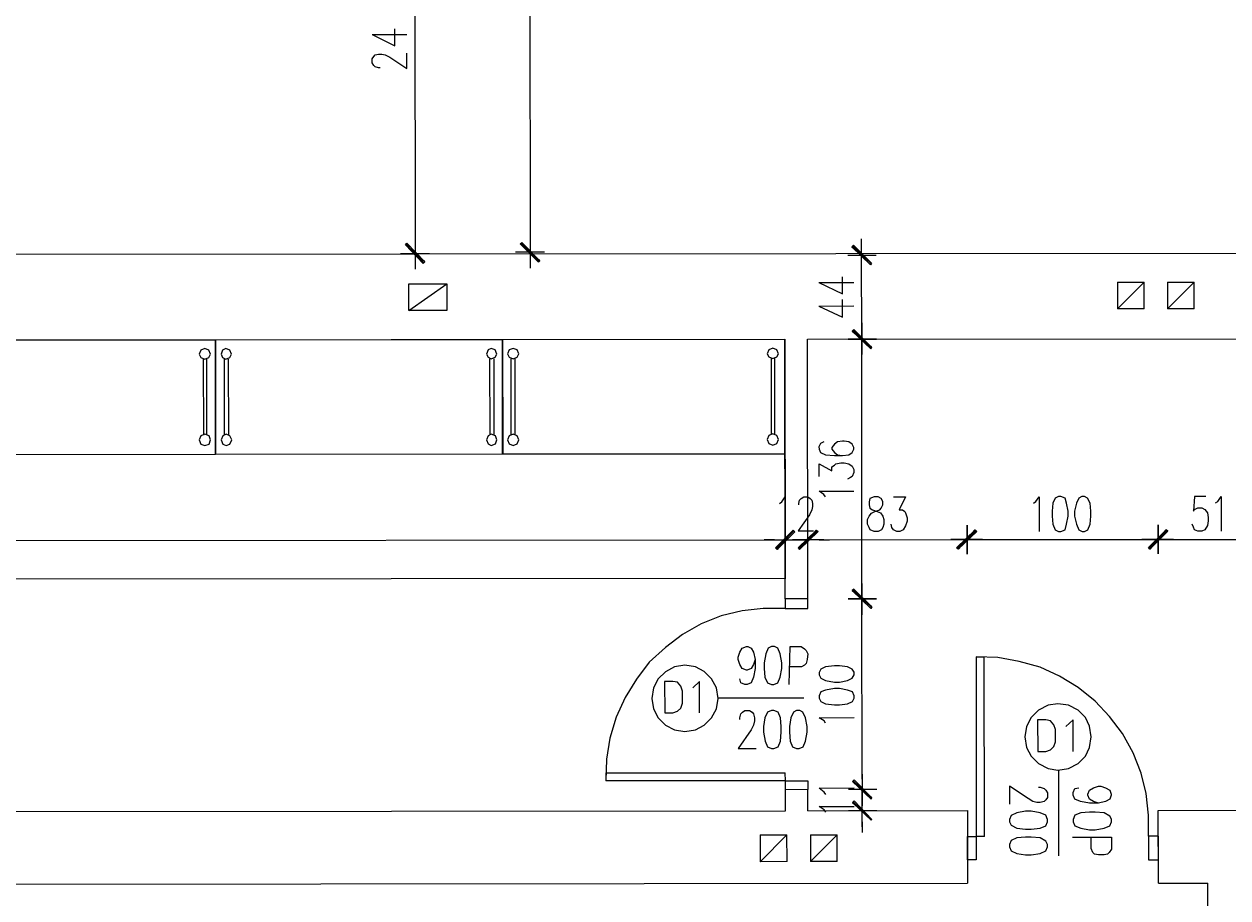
# Model space of a CAD drawing. Header units: inches. Extents: x -5850 to 5646, y 8947 to 13007.
# Tile 22 of 256: x -4357 to -3729, y 9863 to 10320. Entities that reach past the tile are written whole.
import ezdxf

# ---------------------------------------------------------------- set-up
doc = ezdxf.new("R2010")
doc.units = ezdxf.units.IN
doc.header["$MEASUREMENT"] = 0
for name, color, linetype in [('at_Entity', 7, 'Continuous'), ('at_Rect', 7, 'Continuous'), ('at_Solid', 7, 'Continuous')]:
    doc.layers.add(name, color=color, linetype=linetype)
doc.dimstyles.get("Standard").update_dxf_attribs({"dimtxt": 4, "dimasz": 0.18, "dimexe": 0.18, "dimexo": 0.0625, "dimgap": 0.09, "dimtad": 0, "dimtih": 1, "dimtoh": 1, "dimdec": 0, "dimzin": 0, "dimdsep": 46, "dimtxsty": 'Standard', "dimcen": 0.09, "dimadec": 0, "dimazin": 0, "dimtfac": 1, "dimtdec": 0, "dimtofl": 0, "dimtmove": 0, "dimatfit": 3, "dimfxl": 1, "dimtolj": 1, "dimtzin": 0, "dimarcsym": 0})

# ---------------------------------------------------------------- blocks, each defined once
blk = doc.blocks.new('*D4')
at = {"color": 0, "lineweight": -2, "transparency": 16777216}
for p, q in [((-5304.95, 10154.02), (-5304.84, 10028.91)), ((-3960.03, 10155.22), (-3959.92, 10030.11)), ((-5304.66, 10029.09), (-4639.13, 10029.68)), ((-3960.1, 10030.29), (-4625.62, 10029.7))]:
    blk.add_line(p, q, dxfattribs=at)
at = {"color": 0, "transparency": 16777216}
for points in [[(-5304.66, 10029.12), (-5304.66, 10029.06), (-5304.84, 10029.09)], [(-3960.1, 10030.26), (-3960.1, 10030.32), (-3959.92, 10030.29)]]:
    blk.add_solid(points, dxfattribs=at)
at = {"layer": 'Defpoints', "color": 0, "transparency": 16777216}
for p in [(-5304.95, 10154.08), (-3960.03, 10155.28), (-3959.92, 10030.29)]:
    blk.add_point(p, dxfattribs=at)
at = {"color": 0, "lineweight": 20, "transparency": 16777216, "insert": (-4632.38, 10029.69), "char_height": 4, "attachment_point": 5}
blk.add_mtext('\\A1;1345', dxfattribs=at)

msp = doc.modelspace()

# ---------------------------------------------------------------- hatches: boundary and pattern name
at = {"layer": 'at_Solid', "lineweight": 20}
for points in [[(-4148.05, 10195.66), (-4158.2, 10204.52), (-4157.37, 10205.37)], [(-4148.88, 10194.82), (-4148.05, 10195.66), (-4158.2, 10204.52)], [(-4088.04, 10196.14), (-4098.2, 10205), (-4097.37, 10205.84)], [(-4088.94, 10195.71), (-4088.04, 10196.14), (-4098.2, 10205)], [(-3924.16, 10204.31), (-3925.05, 10203.47), (-3914.9, 10195.03)], [(-3925.05, 10203.47), (-3914.9, 10195.03), (-3915.29, 10194.18)], [(-3924.12, 10160.38), (-3925.01, 10159.53), (-3914.86, 10151.1)], [(-3914.86, 10151.1), (-3925.01, 10159.53), (-3924.12, 10160.38)], [(-3925.01, 10159.53), (-3914.86, 10151.1), (-3915.25, 10150.25)], [(-3915.25, 10150.25), (-3914.86, 10151.1), (-3925.01, 10159.53)], [(-3955.7, 10055.6), (-3964.17, 10045.45), (-3965.01, 10046.3)], [(-3955.7, 10055.6), (-3964.17, 10045.45), (-3965.01, 10046.3)], [(-3954.86, 10054.75), (-3955.7, 10055.6), (-3964.17, 10045.45)], [(-3954.86, 10054.75), (-3955.7, 10055.6), (-3964.17, 10045.45)], [(-3953.18, 10046.31), (-3952.35, 10045.46), (-3943.49, 10055.61)], [(-3953.18, 10046.31), (-3952.35, 10045.46), (-3943.49, 10055.61)], [(-3952.35, 10045.46), (-3943.49, 10055.61), (-3942.65, 10054.77)], [(-3952.35, 10045.46), (-3943.49, 10055.61), (-3942.65, 10054.77)], [(-3860.68, 10055.68), (-3869.54, 10045.54), (-3870.37, 10046.38)], [(-3869.98, 10046.38), (-3869.54, 10045.54), (-3860.68, 10055.68)], [(-3859.84, 10054.84), (-3860.68, 10055.68), (-3869.54, 10045.54)], [(-3869.54, 10045.54), (-3860.68, 10055.68), (-3859.84, 10054.84)], [(-3761.03, 10055.77), (-3769.44, 10045.62), (-3770.28, 10046.47)], [(-3770.28, 10046.47), (-3769.44, 10045.62), (-3761.03, 10055.77)], [(-3760.14, 10054.93), (-3761.03, 10055.77), (-3769.44, 10045.62)], [(-3769.44, 10045.62), (-3761.03, 10055.77), (-3760.14, 10054.93)], [(-3924, 10024.79), (-3924.89, 10023.94), (-3914.74, 10015.5)], [(-3914.74, 10015.5), (-3924.89, 10023.94), (-3924, 10024.79)], [(-3924.89, 10023.94), (-3914.74, 10015.5), (-3915.13, 10014.66)], [(-3915.13, 10014.66), (-3914.74, 10015.5), (-3924.89, 10023.94)], [(-3914.65, 9915.82), (-3924.8, 9924.26), (-3923.91, 9925.1)], [(-3914.65, 9915.82), (-3924.8, 9924.26), (-3923.91, 9925.1)], [(-3915.04, 9914.97), (-3914.65, 9915.82), (-3924.8, 9924.26)], [(-3915.04, 9914.97), (-3914.65, 9915.82), (-3924.8, 9924.26)], [(-3923.9, 9914.12), (-3924.79, 9913.27), (-3914.64, 9904.42)], [(-3924.79, 9913.27), (-3914.64, 9904.42), (-3915.03, 9903.99)]]:
    msp.add_hatch(color=7, dxfattribs=at).paths.add_polyline_path(points)

# ---------------------------------------------------------------- linework, layer by layer
at = {"layer": 'at_Entity', "color": 7, "lineweight": 20}
for p, q in [((-4093.38, 10482.95), (-4093.13, 10206.27)), ((-4153.34, 10437.69), (-4153.13, 10205.79)), ((-4163.76, 10308.43), (-4163.77, 10317.3)), ((-4175.59, 10314.34), (-4157.47, 10314.35)), ((-4175.59, 10314.34), (-4163.76, 10308.43)), ((-4175.58, 10301.66), (-4174.74, 10302.93)), ((-4174.74, 10302.93), (-4173.91, 10303.78)), ((-4173.91, 10303.78), (-4172.23, 10304.2)), ((-4172.23, 10304.2), (-4170.5, 10304.2)), ((-4170.5, 10304.2), (-4168.83, 10303.78)), ((-4168.83, 10303.78), (-4166.32, 10302.52)), ((-4166.32, 10302.52), (-4157.45, 10296.61)), ((-4157.45, 10296.61), (-4157.46, 10304.63)), ((-4175.58, 10299.55), (-4175.58, 10301.66)), ((-4174.74, 10298.28), (-4175.58, 10299.55)), ((-4173.9, 10297.44), (-4174.74, 10298.28)), ((-4172.23, 10297.02), (-4173.9, 10297.44)), ((-4171.39, 10297.02), (-4172.23, 10297.02)), ((-4153.13, 10208.33), (-4153.12, 10191.86)), ((-4093.13, 10208.81), (-4093.12, 10192.34)), ((-4158.2, 10204.52), (-4157.37, 10205.37)), ((-4148.05, 10195.66), (-4158.2, 10204.52)), ((-4158.2, 10204.52), (-4148.88, 10194.82)), ((-4148.05, 10195.66), (-4158.2, 10204.52)), ((-4157.76, 10204.95), (-4148.49, 10195.24)), ((-4157.37, 10205.37), (-4148.05, 10195.66)), ((-4098.2, 10205), (-4097.37, 10205.84)), ((-4088.04, 10196.14), (-4098.2, 10205)), ((-4098.2, 10205), (-4088.94, 10195.71)), ((-4088.04, 10196.14), (-4098.2, 10205)), ((-4097.81, 10205.42), (-4088.49, 10196.14)), ((-4097.37, 10205.84), (-4088.04, 10196.14)), ((-3924.16, 10204.31), (-3925.05, 10203.47)), ((-3925.05, 10203.47), (-3914.9, 10195.03)), ((-3925.05, 10203.47), (-3914.9, 10195.03)), ((-3915.29, 10194.18), (-3925.05, 10203.47)), ((-3914.9, 10194.6), (-3924.61, 10203.89)), ((-3914.9, 10195.03), (-3924.16, 10204.31)), ((-3919.97, 10190.8), (-3919.98, 10207.69)), ((-4496.97, 10199.58), (-3627.66, 10200.35)), ((-4145.54, 10199.89), (-4160.71, 10199.88)), ((-4148.88, 10194.82), (-4148.05, 10195.66)), ((-4085.54, 10200.79), (-4100.76, 10200.77)), ((-4088.94, 10195.71), (-4088.04, 10196.14)), ((-3927.11, 10199.24), (-3912.33, 10199.25)), ((-3919.94, 10160.81), (-3919.97, 10193.76)), ((-3914.9, 10195.03), (-3915.29, 10194.18)), ((-4156.46, 10184.25), (-4136.6, 10184.27)), ((-4156.46, 10184.25), (-4136.6, 10184.27)), ((-4156.44, 10170.31), (-4156.46, 10184.25)), ((-4156.44, 10170.31), (-4156.46, 10184.25)), ((-4156.44, 10170.31), (-4136.6, 10184.27)), ((-4156.44, 10170.31), (-4136.6, 10184.27)), ((-4136.6, 10184.27), (-4136.59, 10170.33)), ((-4136.6, 10184.27), (-4136.59, 10170.33)), ((-3942.32, 10184.86), (-3924.14, 10184.88)), ((-3942.32, 10184.86), (-3930.05, 10178.96)), ((-3930.05, 10178.96), (-3930.06, 10187.83)), ((-3786.45, 10171.06), (-3772.52, 10185.02)), ((-3760.24, 10171.09), (-3746.31, 10185.04)), ((-4136.59, 10170.33), (-4156.44, 10170.31)), ((-4136.59, 10170.33), (-4156.44, 10170.31)), ((-3942.31, 10172.61), (-3924.13, 10172.63)), ((-3942.31, 10172.61), (-3930.04, 10166.71)), ((-3930.04, 10166.71), (-3930.05, 10176)), ((-3919.93, 10147.29), (-3919.94, 10163.76)), ((-3919.94, 10163.76), (-3919.93, 10147.29)), ((-3924.12, 10160.38), (-3925.01, 10159.53)), ((-3925.01, 10159.53), (-3924.12, 10160.38)), ((-3925.01, 10159.53), (-3914.86, 10151.1)), ((-3925.01, 10159.53), (-3914.86, 10151.1)), ((-3915.25, 10150.25), (-3925.01, 10159.53)), ((-3914.86, 10151.1), (-3925.01, 10159.53)), ((-3925.01, 10159.53), (-3915.25, 10150.25)), ((-3914.86, 10151.1), (-3925.01, 10159.53)), ((-3914.86, 10150.67), (-3924.57, 10159.96)), ((-3924.57, 10159.96), (-3914.86, 10150.67)), ((-3914.86, 10151.1), (-3924.12, 10160.38)), ((-3924.12, 10160.38), (-3914.86, 10151.1)), ((-5304.95, 10154.08), (-3960.03, 10155.28)), ((-3959.91, 10019.69), (-3960.03, 10155.28)), ((-3948.21, 10155.29), (-2864.34, 10156.26)), ((-3948.09, 10019.7), (-3948.21, 10155.29)), ((-3927.07, 10155.31), (-3912.3, 10155.32)), ((-3912.3, 10155.32), (-3927.07, 10155.31)), ((-4265, 10149.52), (-4265.83, 10147.4)), ((-4265.83, 10147.4), (-4265, 10145.71)), ((-4262.88, 10150.36), (-4265, 10149.52)), ((-4265, 10145.71), (-4262.88, 10144.87)), ((-4260.76, 10149.52), (-4262.88, 10150.36)), ((-4262.88, 10144.87), (-4260.76, 10145.72)), ((-4259.92, 10147.41), (-4260.76, 10149.52)), ((-4260.76, 10145.72), (-4259.92, 10147.41)), ((-4253.62, 10149.53), (-4254.46, 10147.41)), ((-4254.46, 10147.41), (-4253.62, 10145.72)), ((-4251.89, 10150.37), (-4253.62, 10149.53)), ((-4253.62, 10145.72), (-4251.89, 10144.88)), ((-4249.83, 10149.53), (-4251.89, 10150.37)), ((-4251.89, 10144.88), (-4249.83, 10145.73)), ((-4248.94, 10147.42), (-4249.83, 10149.53)), ((-4249.83, 10145.73), (-4248.94, 10147.42)), ((-4115.05, 10149.65), (-4115.88, 10147.54)), ((-4115.88, 10147.54), (-4115.05, 10145.85)), ((-4113.38, 10150.49), (-4115.05, 10149.65)), ((-4115.05, 10145.85), (-4113.37, 10145.01)), ((-4114.21, 10145.01), (-4114.17, 10105.3)), ((-4111.26, 10149.65), (-4113.38, 10150.49)), ((-4113.37, 10145.01), (-4111.25, 10145.85)), ((-4112.09, 10145.01), (-4112.05, 10105.3)), ((-4110.42, 10147.54), (-4111.26, 10149.65)), ((-4111.25, 10145.85), (-4110.42, 10147.54)), ((-4104.06, 10149.66), (-4104.9, 10147.55)), ((-4104.9, 10147.55), (-4104.06, 10145.86)), ((-4101.94, 10150.5), (-4104.06, 10149.66)), ((-4104.06, 10145.86), (-4101.94, 10145.02)), ((-4103.22, 10145.02), (-4103.19, 10105.31)), ((-4099.83, 10149.66), (-4101.94, 10150.5)), ((-4101.94, 10145.02), (-4099.82, 10145.86)), ((-4101.1, 10145.02), (-4101.07, 10105.31)), ((-4098.99, 10147.55), (-4099.83, 10149.66)), ((-4099.82, 10145.86), (-4098.99, 10147.55)), ((-3968.5, 10149.78), (-3969.34, 10147.67)), ((-3969.34, 10147.67), (-3968.5, 10145.98)), ((-3966.38, 10150.63), (-3968.5, 10149.78)), ((-3968.5, 10145.98), (-3966.38, 10145.14)), ((-3967.21, 10145.14), (-3967.18, 10105.43)), ((-3964.26, 10149.79), (-3966.38, 10150.63)), ((-3966.38, 10145.14), (-3964.26, 10145.98)), ((-3965.54, 10145.14), (-3965.51, 10105.43)), ((-3963.42, 10147.67), (-3964.26, 10149.79)), ((-3964.26, 10145.98), (-3963.42, 10147.67)), ((-3919.82, 10025.22), (-3919.93, 10149.83)), ((-3914.86, 10151.1), (-3915.25, 10150.25)), ((-3915.25, 10150.25), (-3914.86, 10151.1)), ((-4263.71, 10144.87), (-4263.68, 10105.16)), ((-4262.04, 10144.87), (-4262, 10105.16)), ((-4252.78, 10144.88), (-4252.75, 10105.17)), ((-4250.66, 10144.88), (-4250.63, 10105.17)), ((-4264.96, 10104.74), (-4265.79, 10102.63)), ((-4265.79, 10102.63), (-4264.95, 10100.52)), ((-4262.84, 10105.59), (-4264.96, 10104.74)), ((-4260.72, 10104.75), (-4262.84, 10105.59)), ((-4259.88, 10102.64), (-4260.72, 10104.75)), ((-4260.72, 10100.52), (-4259.88, 10102.64)), ((-4253.58, 10104.75), (-4254.42, 10102.64)), ((-4254.42, 10102.64), (-4253.58, 10100.53)), ((-4251.85, 10105.6), (-4253.58, 10104.75)), ((-4249.79, 10104.76), (-4251.85, 10105.6)), ((-4248.9, 10102.64), (-4249.79, 10104.76)), ((-4249.79, 10100.53), (-4248.9, 10102.64)), ((-4115.01, 10104.88), (-4115.84, 10102.76)), ((-4115.84, 10102.76), (-4115, 10100.65)), ((-4113.34, 10105.72), (-4115.01, 10104.88)), ((-4111.22, 10104.88), (-4113.34, 10105.72)), ((-4110.38, 10102.77), (-4111.22, 10104.88)), ((-4111.21, 10100.65), (-4110.38, 10102.77)), ((-4104.02, 10104.89), (-4104.86, 10102.77)), ((-4104.86, 10102.77), (-4104.02, 10100.66)), ((-4101.9, 10105.73), (-4104.02, 10104.89)), ((-4099.79, 10104.89), (-4101.9, 10105.73)), ((-4098.95, 10102.78), (-4099.79, 10104.89)), ((-4099.78, 10100.66), (-4098.95, 10102.78)), ((-3968.46, 10105.01), (-3969.3, 10102.89)), ((-3969.3, 10102.89), (-3968.46, 10100.78)), ((-3966.34, 10105.85), (-3968.46, 10105.01)), ((-3964.22, 10105.01), (-3966.34, 10105.85)), ((-3963.38, 10102.9), (-3964.22, 10105.01)), ((-3964.22, 10100.79), (-3963.38, 10102.9)), ((-3939.74, 10101.66), (-3941.41, 10100.81)), ((-3932.55, 10101.66), (-3934.22, 10100.39)), ((-3929.98, 10102.08), (-3932.55, 10101.66)), ((-3929.14, 10102.08), (-3929.98, 10102.08)), ((-3926.63, 10101.67), (-3929.14, 10102.08)), ((-3924.96, 10100.4), (-3926.63, 10101.67)), ((-4264.95, 10100.52), (-4262.84, 10099.68)), ((-4262.84, 10099.68), (-4260.72, 10100.52)), ((-4253.58, 10100.53), (-4251.85, 10099.69)), ((-4251.85, 10099.69), (-4249.79, 10100.53)), ((-4115, 10100.65), (-4113.33, 10099.81)), ((-4113.33, 10099.81), (-4111.21, 10100.65)), ((-4104.02, 10100.66), (-4101.9, 10099.82)), ((-4101.9, 10099.82), (-4099.78, 10100.66)), ((-3968.46, 10100.78), (-3966.34, 10099.94)), ((-3966.34, 10099.94), (-3964.22, 10100.79)), ((-3941.41, 10100.81), (-3942.25, 10099.12)), ((-3942.25, 10099.12), (-3942.24, 10097.85)), ((-3942.24, 10097.85), (-3941.41, 10096.16)), ((-3941.41, 10096.16), (-3938.9, 10094.9)), ((-3938.9, 10094.9), (-3934.21, 10094.48)), ((-3934.22, 10100.39), (-3935.5, 10098.7)), ((-3935.5, 10098.7), (-3935.5, 10097.86)), ((-3935.5, 10097.86), (-3934.21, 10096.17)), ((-3934.21, 10096.17), (-3932.54, 10094.9)), ((-3932.54, 10094.9), (-3929.97, 10094.48)), ((-3929.97, 10094.48), (-3926.63, 10094.91)), ((-3926.63, 10094.91), (-3924.96, 10096.18)), ((-3924.07, 10098.71), (-3924.96, 10100.4)), ((-3924.96, 10096.18), (-3924.07, 10097.87)), ((-3924.07, 10097.87), (-3924.07, 10098.71)), ((-3942.23, 10083.49), (-3942.24, 10090.25)), ((-3942.24, 10090.25), (-3935.49, 10086.45)), ((-3935.49, 10088.57), (-3934.21, 10089.41)), ((-3935.49, 10086.45), (-3935.49, 10088.57)), ((-3934.21, 10094.48), (-3929.97, 10094.48)), ((-3934.21, 10089.41), (-3933.37, 10090.26)), ((-3933.37, 10090.26), (-3930.86, 10090.68)), ((-3930.86, 10090.68), (-3929.13, 10090.68)), ((-3929.13, 10090.68), (-3926.62, 10090.26)), ((-3926.62, 10090.26), (-3924.95, 10088.99)), ((-3924.95, 10088.99), (-3924.06, 10087.3)), ((-3925.78, 10083.08), (-3927.45, 10082.23)), ((-3924.95, 10083.51), (-3925.78, 10083.08)), ((-3924.05, 10085.61), (-3924.95, 10083.51)), ((-3924.06, 10087.3), (-3924.05, 10085.61)), ((-3942.23, 10075.88), (-3924.05, 10075.9)), ((-3939.71, 10074.2), (-3942.23, 10075.88)), ((-3962.91, 10069.53), (-3961.68, 10070.38)), ((-3961.68, 10070.38), (-3959.96, 10072.91)), ((-3959.96, 10072.91), (-3959.94, 10055.17)), ((-3952.76, 10069.54), (-3952.37, 10071.23)), ((-3952.76, 10068.69), (-3952.76, 10069.54)), ((-3952.37, 10071.23), (-3951.53, 10072.07)), ((-3951.53, 10072.07), (-3950.25, 10072.92)), ((-3950.25, 10072.92), (-3948.13, 10072.92)), ((-3948.13, 10072.92), (-3946.85, 10072.08)), ((-3946.85, 10072.08), (-3946.01, 10071.24)), ((-3946.01, 10071.24), (-3945.62, 10069.55)), ((-3945.62, 10069.55), (-3945.62, 10067.86)), ((-3938.88, 10072.93), (-3939.71, 10074.2)), ((-3915.62, 10072.1), (-3916.01, 10070.42)), ((-3916.01, 10070.42), (-3916.01, 10068.73)), ((-3913.5, 10072.95), (-3915.62, 10072.1)), ((-3911.39, 10072.96), (-3913.5, 10072.95)), ((-3909.71, 10072.11), (-3911.39, 10072.96)), ((-3908.87, 10070.43), (-3909.71, 10072.11)), ((-3908.87, 10068.73), (-3908.87, 10070.43)), ((-3903.36, 10072.96), (-3897.05, 10072.97)), ((-3897.05, 10072.97), (-3900.39, 10066.21)), ((-3830.3, 10069.65), (-3829.02, 10070.5)), ((-3829.02, 10070.5), (-3827.35, 10073.03)), ((-3827.35, 10073.03), (-3827.33, 10054.87)), ((-3820.15, 10069.66), (-3820.59, 10065.44)), ((-3818.87, 10072.19), (-3820.15, 10069.66)), ((-3817.2, 10073.04), (-3818.87, 10072.19)), ((-3815.92, 10073.04), (-3817.2, 10073.04)), ((-3813.8, 10072.2), (-3815.92, 10073.04)), ((-3812.96, 10069.66), (-3813.8, 10072.2)), ((-3812.12, 10065.44), (-3812.96, 10069.66)), ((-3807.88, 10069.67), (-3808.77, 10065.45)), ((-3806.66, 10072.2), (-3807.88, 10069.67)), ((-3804.93, 10073.05), (-3806.66, 10072.2)), ((-3803.7, 10073.05), (-3804.93, 10073.05)), ((-3801.98, 10072.21), (-3803.7, 10073.05)), ((-3800.75, 10069.68), (-3801.98, 10072.21)), ((-3800.3, 10065.45), (-3800.75, 10069.68)), ((-3746.21, 10073.1), (-3746.65, 10065.5)), ((-3740.3, 10073.11), (-3746.21, 10073.1)), ((-3735.22, 10069.73), (-3734, 10070.58)), ((-3734, 10070.58), (-3732.27, 10073.12)), ((-3732.27, 10073.12), (-3732.25, 10054.95)), ((-3947.29, 10063.63), (-3953.19, 10055.18)), ((-3946.01, 10066.17), (-3947.29, 10063.63)), ((-3945.62, 10067.86), (-3946.01, 10066.17)), ((-3916.01, 10068.73), (-3915.62, 10067.04)), ((-3916, 10062.81), (-3914.78, 10064.5)), ((-3915.62, 10067.04), (-3914.33, 10066.19)), ((-3914.78, 10064.5), (-3913.05, 10065.35)), ((-3914.33, 10066.19), (-3911.82, 10065.36)), ((-3913.05, 10065.35), (-3910.54, 10066.2)), ((-3911.82, 10065.36), (-3910.09, 10064.51)), ((-3910.54, 10066.2), (-3909.71, 10067.04)), ((-3910.09, 10064.51), (-3908.87, 10062.82)), ((-3909.71, 10067.04), (-3908.87, 10068.73)), ((-3900.39, 10066.21), (-3898.72, 10066.21)), ((-3898.72, 10066.21), (-3897.44, 10065.37)), ((-3897.44, 10065.37), (-3897.05, 10064.52)), ((-3897.05, 10064.52), (-3896.15, 10061.98)), ((-3820.59, 10065.44), (-3820.59, 10062.9)), ((-3812.12, 10062.91), (-3812.12, 10065.44)), ((-3808.77, 10065.45), (-3808.77, 10062.91)), ((-3800.29, 10062.92), (-3800.3, 10065.45)), ((-3746.65, 10065.5), (-3746.21, 10066.35)), ((-3746.21, 10066.35), (-3744.53, 10067.19)), ((-3744.53, 10067.19), (-3742.41, 10067.19)), ((-3742.41, 10067.19), (-3740.74, 10066.35)), ((-3740.74, 10066.35), (-3739.46, 10064.66)), ((-3739.46, 10064.66), (-3739.06, 10062.12)), ((-3959.94, 10058.13), (-3959.93, 10042.92)), ((-3959.94, 10058.13), (-3959.93, 10042.92)), ((-3948.11, 10042.93), (-3948.12, 10058.14)), ((-3948.11, 10042.93), (-3948.12, 10058.14)), ((-3916.9, 10061.12), (-3916, 10062.81)), ((-3916.89, 10058.59), (-3916.9, 10061.12)), ((-3916, 10056.9), (-3916.89, 10058.59)), ((-3915.61, 10055.63), (-3916, 10056.9)), ((-3908.86, 10056.9), (-3909.7, 10055.64)), ((-3908.87, 10062.82), (-3908.42, 10061.13)), ((-3908.42, 10058.59), (-3908.86, 10056.9)), ((-3908.42, 10061.13), (-3908.42, 10058.59)), ((-3904.18, 10056.91), (-3904.62, 10058.6)), ((-3903.34, 10055.64), (-3904.18, 10056.91)), ((-3897.04, 10057.76), (-3898.27, 10055.65)), ((-3896.15, 10060.3), (-3897.04, 10057.76)), ((-3896.15, 10061.98), (-3896.15, 10060.3)), ((-3864.92, 10058.21), (-3864.91, 10043.01)), ((-3864.91, 10043.01), (-3864.92, 10058.21)), ((-3820.59, 10062.9), (-3820.14, 10058.67)), ((-3820.14, 10058.67), (-3818.86, 10055.72)), ((-3813.78, 10055.72), (-3812.95, 10058.68)), ((-3812.95, 10058.68), (-3812.12, 10062.91)), ((-3808.77, 10062.91), (-3807.87, 10058.68)), ((-3807.87, 10058.68), (-3806.64, 10055.73)), ((-3801.96, 10055.73), (-3800.74, 10058.69)), ((-3800.74, 10058.69), (-3800.29, 10062.92)), ((-3765.21, 10058.3), (-3765.2, 10043.1)), ((-3765.2, 10043.1), (-3765.21, 10058.3)), ((-3746.64, 10057.05), (-3747.48, 10058.74)), ((-3746.2, 10055.78), (-3746.64, 10057.05)), ((-3739.45, 10057.9), (-3740.73, 10055.79)), ((-3739.06, 10060.44), (-3739.45, 10057.9)), ((-3739.06, 10062.12), (-3739.06, 10060.44)), ((-3965.01, 10046.3), (-3955.7, 10055.6)), ((-3965.01, 10046.3), (-3955.7, 10055.6)), ((-3964.62, 10045.87), (-3955.31, 10055.18)), ((-3964.62, 10045.87), (-3955.31, 10055.18)), ((-3955.7, 10055.6), (-3964.17, 10045.45)), ((-3955.7, 10055.6), (-3964.17, 10045.45)), ((-3955.7, 10055.6), (-3964.17, 10045.45)), ((-3955.7, 10055.6), (-3964.17, 10045.45)), ((-3964.17, 10045.45), (-3954.86, 10054.75)), ((-3964.17, 10045.45), (-3954.86, 10054.75)), ((-3954.86, 10054.75), (-3955.7, 10055.6)), ((-3954.86, 10054.75), (-3955.7, 10055.6)), ((-3953.19, 10055.18), (-3945.16, 10055.19)), ((-3943.49, 10055.61), (-3953.18, 10046.31)), ((-3943.49, 10055.61), (-3953.18, 10046.31)), ((-3943.04, 10055.19), (-3952.74, 10045.88)), ((-3943.04, 10055.19), (-3952.74, 10045.88)), ((-3952.35, 10045.46), (-3943.49, 10055.61)), ((-3952.35, 10045.46), (-3943.49, 10055.61)), ((-3952.35, 10045.46), (-3943.49, 10055.61)), ((-3952.35, 10045.46), (-3943.49, 10055.61)), ((-3942.65, 10054.77), (-3952.35, 10045.46)), ((-3942.65, 10054.77), (-3952.35, 10045.46)), ((-3943.49, 10055.61), (-3942.65, 10054.77)), ((-3943.49, 10055.61), (-3942.65, 10054.77)), ((-3913.49, 10054.79), (-3915.61, 10055.63)), ((-3911.37, 10054.79), (-3913.49, 10054.79)), ((-3909.7, 10055.64), (-3911.37, 10054.79)), ((-3901.67, 10054.8), (-3903.34, 10055.64)), ((-3899.99, 10054.8), (-3901.67, 10054.8)), ((-3898.27, 10055.65), (-3899.99, 10054.8)), ((-3873.33, 10050.6), (-3856.88, 10050.62)), ((-3856.88, 10050.62), (-3873.33, 10050.6)), ((-3870.37, 10046.38), (-3860.68, 10055.68)), ((-3860.68, 10055.68), (-3869.98, 10046.38)), ((-3869.98, 10045.96), (-3860.29, 10055.26)), ((-3860.68, 10055.68), (-3869.54, 10045.54)), ((-3860.68, 10055.68), (-3869.54, 10045.54)), ((-3869.54, 10045.54), (-3860.68, 10055.68)), ((-3869.54, 10045.54), (-3860.68, 10055.68)), ((-3860.29, 10055.26), (-3869.54, 10045.96)), ((-3869.54, 10045.54), (-3859.84, 10054.84)), ((-3859.84, 10054.84), (-3869.54, 10045.54)), ((-3859.84, 10054.84), (-3860.68, 10055.68)), ((-3860.68, 10055.68), (-3859.84, 10054.84)), ((-3859.39, 10050.61), (-3770.73, 10050.69)), ((-3818.86, 10055.72), (-3817.18, 10054.88)), ((-3817.18, 10054.88), (-3815.9, 10054.88)), ((-3815.9, 10054.88), (-3813.78, 10055.72)), ((-3806.64, 10055.73), (-3804.92, 10054.89)), ((-3804.92, 10054.89), (-3803.69, 10054.89)), ((-3803.69, 10054.89), (-3801.96, 10055.73)), ((-3773.68, 10050.69), (-3757.18, 10050.7)), ((-3757.18, 10050.7), (-3773.68, 10050.69)), ((-3770.28, 10046.47), (-3761.03, 10055.77)), ((-3761.03, 10055.77), (-3770.28, 10046.47)), ((-3769.89, 10046.05), (-3760.58, 10055.35)), ((-3760.58, 10055.35), (-3769.89, 10046.05)), ((-3761.03, 10055.77), (-3769.44, 10045.62)), ((-3761.03, 10055.77), (-3769.44, 10045.62)), ((-3769.44, 10045.62), (-3761.03, 10055.77)), ((-3769.44, 10045.62), (-3761.03, 10055.77)), ((-3769.44, 10045.62), (-3760.14, 10054.93)), ((-3760.14, 10054.93), (-3769.44, 10045.62)), ((-3760.14, 10054.93), (-3761.03, 10055.77)), ((-3761.03, 10055.77), (-3760.14, 10054.93)), ((-3759.74, 10050.7), (-3720.04, 10050.74)), ((-3744.52, 10054.94), (-3746.2, 10055.78)), ((-3742.4, 10054.94), (-3744.52, 10054.94)), ((-3740.73, 10055.79), (-3742.4, 10054.94)), ((-4815.3, 10049.76), (-3965.46, 10050.52)), ((-3965.46, 10050.52), (-3970.92, 10050.51)), ((-3967.97, 10050.52), (-3951.52, 10050.53)), ((-3967.97, 10050.52), (-3951.52, 10050.53)), ((-3964.17, 10045.45), (-3965.01, 10046.3)), ((-3964.17, 10045.45), (-3965.01, 10046.3)), ((-3959.94, 10050.52), (-3948.11, 10050.53)), ((-3939.69, 10050.54), (-3956.14, 10050.53)), ((-3939.69, 10050.54), (-3956.14, 10050.53)), ((-3953.18, 10046.31), (-3952.35, 10045.46)), ((-3953.18, 10046.31), (-3952.35, 10045.46)), ((-3942.2, 10050.54), (-3870.82, 10050.6)), ((-3942.2, 10050.54), (-3936.74, 10050.54)), ((-3869.54, 10045.54), (-3870.37, 10046.38)), ((-3869.98, 10046.38), (-3869.54, 10045.54)), ((-3769.44, 10045.62), (-3770.28, 10046.47)), ((-3770.28, 10046.47), (-3769.44, 10045.62)), ((-3919.81, 10011.28), (-3919.82, 10027.75)), ((-3919.82, 10027.75), (-3919.81, 10011.28)), ((-3948.09, 10019.7), (-3959.91, 10019.69)), ((-3959.91, 10019.69), (-3959.9, 10014.62)), ((-3948.08, 10014.63), (-3948.09, 10019.7)), ((-3926.95, 10019.72), (-3912.17, 10019.73)), ((-3912.17, 10019.73), (-3926.95, 10019.72)), ((-3924, 10024.79), (-3924.89, 10023.94)), ((-3924.89, 10023.94), (-3924, 10024.79)), ((-3924.89, 10023.94), (-3914.74, 10015.5)), ((-3924.89, 10023.94), (-3914.74, 10015.5)), ((-3915.13, 10014.66), (-3924.89, 10023.94)), ((-3914.74, 10015.5), (-3924.89, 10023.94)), ((-3924.89, 10023.94), (-3915.13, 10014.66)), ((-3914.74, 10015.5), (-3924.89, 10023.94)), ((-3914.74, 10015.09), (-3924.45, 10024.37)), ((-3924.45, 10024.37), (-3914.74, 10015.09)), ((-3914.74, 10015.5), (-3924, 10024.79)), ((-3924, 10024.79), (-3914.74, 10015.5)), ((-3982.32, 10013.33), (-3993.3, 10010.79)), ((-3971.34, 10014.61), (-3982.32, 10013.33)), ((-3959.9, 10014.62), (-3971.34, 10014.61)), ((-3959.9, 10014.62), (-3948.08, 10014.63)), ((-3919.73, 9925.53), (-3919.81, 10014.23)), ((-3914.74, 10015.5), (-3915.13, 10014.66)), ((-3915.13, 10014.66), (-3914.74, 10015.5)), ((-3993.3, 10010.79), (-4003.84, 10006.56)), ((-4013.54, 10001.06), (-4022.4, 9994.29)), ((-4003.84, 10006.56), (-4013.54, 10001.06)), ((-4022.4, 9994.29), (-4030.87, 9986.68)), ((-3982.3, 9993.9), (-3980.18, 9994.75)), ((-3980.18, 9994.75), (-3979.35, 9994.75)), ((-3979.35, 9994.75), (-3977.62, 9993.91)), ((-3967.08, 9994.76), (-3968.75, 9993.91)), ((-3965.41, 9994.77), (-3967.08, 9994.76)), ((-3963.68, 9993.92), (-3965.41, 9994.77)), ((-3957.75, 9974.91), (-3957.38, 9994.77)), ((-3957.38, 9994.77), (-3951.47, 9994.78)), ((-3951.47, 9994.78), (-3949.74, 9993.51)), ((-3984.42, 9989.26), (-3983.53, 9991.79)), ((-3984.42, 9987.98), (-3984.42, 9989.26)), ((-3983.52, 9985.45), (-3984.42, 9987.98)), ((-3983.53, 9991.79), (-3982.3, 9993.9)), ((-3977.62, 9993.91), (-3976.39, 9991.8)), ((-3976.39, 9991.8), (-3975.49, 9987.99)), ((-3975.49, 9987.99), (-3976.38, 9985.46)), ((-3975.49, 9987.99), (-3975.49, 9983.35)), ((-3970.03, 9990.96), (-3970.86, 9986.31)), ((-3968.75, 9993.91), (-3970.03, 9990.96)), ((-3962.45, 9990.97), (-3963.68, 9993.92)), ((-3961.61, 9986.32), (-3962.45, 9990.97)), ((-3949.74, 9993.51), (-3948.9, 9992.67)), ((-3948.9, 9992.67), (-3948.06, 9990.98)), ((-3948.5, 9988.02), (-3948.89, 9985.91)), ((-3948.06, 9990.98), (-3948.5, 9988.02)), ((-3848.8, 9988.95), (-3860.23, 9989.37)), ((-3837.81, 9986.86), (-3848.8, 9988.95)), ((-4030.87, 9986.68), (-4037.61, 9977.8)), ((-4022.39, 9981.62), (-4026.17, 9977.81)), ((-4017.76, 9984.16), (-4022.39, 9981.62)), ((-4012.3, 9985), (-4017.76, 9984.16)), ((-4006.77, 9984.17), (-4012.3, 9985)), ((-4002.14, 9981.64), (-4006.77, 9984.17)), ((-3998.35, 9977.84), (-4002.14, 9981.64)), ((-3982.29, 9983.34), (-3983.52, 9985.45)), ((-3980.17, 9982.5), (-3982.29, 9983.34)), ((-3979.73, 9982.5), (-3980.17, 9982.5)), ((-3977.61, 9983.35), (-3979.73, 9982.5)), ((-3976.38, 9985.46), (-3977.61, 9983.35)), ((-3975.49, 9983.35), (-3976.38, 9978.7)), ((-3970.86, 9986.31), (-3970.86, 9983.35)), ((-3970.86, 9983.35), (-3970.47, 9978.71)), ((-3962.44, 9978.71), (-3961.6, 9983.36)), ((-3961.6, 9983.36), (-3961.61, 9986.32)), ((-3951.46, 9984.22), (-3957.76, 9984.21)), ((-3949.73, 9985.06), (-3951.46, 9984.22)), ((-3948.89, 9985.91), (-3949.73, 9985.06)), ((-3941.31, 9982.96), (-3942.14, 9981.27)), ((-3938.8, 9984.23), (-3941.31, 9982.96)), ((-3934.11, 9984.66), (-3938.8, 9984.23)), ((-3931.6, 9984.66), (-3934.11, 9984.66)), ((-3927.37, 9984.24), (-3931.6, 9984.66)), ((-3924.86, 9982.97), (-3927.37, 9984.24)), ((-3923.96, 9981.29), (-3924.86, 9982.97)), ((-3826.82, 9983.9), (-3837.81, 9986.86)), ((-3816.67, 9979.27), (-3826.82, 9983.9)), ((-4037.61, 9977.8), (-4043.51, 9968.09)), ((-4026.17, 9977.81), (-4028.74, 9973.16)), ((-4018.59, 9976.56), (-4022.83, 9976.55)), ((-4022.83, 9976.55), (-4022.81, 9960.07)), ((-4016.08, 9976.13), (-4018.59, 9976.56)), ((-4014.35, 9974.02), (-4016.08, 9976.13)), ((-4004.65, 9976.57), (-4008.05, 9973.18)), ((-4004.63, 9960.09), (-4004.65, 9976.57)), ((-3995.78, 9973.19), (-3998.35, 9977.84)), ((-3983.12, 9975.74), (-3983.51, 9977.85)), ((-3981, 9974.89), (-3983.12, 9975.74)), ((-3977.6, 9975.74), (-3979.72, 9974.9)), ((-3976.38, 9978.7), (-3977.6, 9975.74)), ((-3970.47, 9978.71), (-3969.18, 9975.75)), ((-3969.18, 9975.75), (-3967.06, 9974.91)), ((-3965.78, 9974.91), (-3963.66, 9975.76)), ((-3963.66, 9975.76), (-3962.44, 9978.71)), ((-3942.14, 9981.27), (-3942.14, 9980)), ((-3942.14, 9980), (-3941.3, 9978.31)), ((-3941.3, 9978.31), (-3938.79, 9977.05)), ((-3938.79, 9977.05), (-3934.11, 9976.21)), ((-3934.11, 9976.21), (-3931.6, 9976.21)), ((-3931.6, 9976.21), (-3927.36, 9977.06)), ((-3927.36, 9977.06), (-3924.85, 9978.32)), ((-3924.85, 9978.32), (-3923.96, 9980.01)), ((-3923.96, 9980.01), (-3923.96, 9981.29)), ((-3806.96, 9973.36), (-3816.67, 9979.27)), ((-4028.74, 9973.16), (-4029.57, 9967.67)), ((-4013.51, 9971.49), (-4014.35, 9974.02)), ((-4013.5, 9965.15), (-4013.51, 9971.49)), ((-3994.94, 9967.7), (-3995.78, 9973.19)), ((-3979.72, 9974.9), (-3981, 9974.89)), ((-3967.06, 9974.91), (-3965.78, 9974.91)), ((-3941.3, 9971.13), (-3942.13, 9969.02)), ((-3942.13, 9969.02), (-3942.13, 9967.75)), ((-3938.79, 9971.98), (-3941.3, 9971.13)), ((-3934.1, 9972.83), (-3938.79, 9971.98)), ((-3931.59, 9972.83), (-3934.1, 9972.83)), ((-3927.36, 9971.99), (-3931.59, 9972.83)), ((-3924.84, 9971.15), (-3927.36, 9971.99)), ((-3923.95, 9969.03), (-3924.84, 9971.15)), ((-3923.95, 9967.77), (-3923.95, 9969.03)), ((-3798.09, 9966.19), (-3806.96, 9973.36)), ((-4043.51, 9968.09), (-4048.13, 9957.94)), ((-4029.57, 9967.67), (-4028.73, 9962.18)), ((-4016.07, 9960.93), (-4014.34, 9962.62)), ((-4014.34, 9962.62), (-4013.5, 9965.15)), ((-3995.77, 9962.21), (-3994.94, 9967.7)), ((-3950.16, 9967.74), (-3994.49, 9967.71)), ((-3942.13, 9967.75), (-3941.29, 9966.06)), ((-3941.29, 9966.06), (-3938.78, 9964.79)), ((-3938.78, 9964.79), (-3934.1, 9964.38)), ((-3934.1, 9964.38), (-3931.59, 9964.38)), ((-3931.59, 9964.38), (-3927.35, 9964.8)), ((-3927.35, 9964.8), (-3924.84, 9966.08)), ((-3924.84, 9966.08), (-3923.95, 9967.77)), ((-3822.57, 9964.06), (-3827.64, 9961.52)), ((-3817.55, 9964.9), (-3822.57, 9964.06)), ((-3812.03, 9964.06), (-3817.55, 9964.9)), ((-3806.95, 9961.54), (-3812.03, 9964.06)), ((-3790.5, 9958.17), (-3798.09, 9966.19)), ((-4048.13, 9957.94), (-4051.52, 9946.95)), ((-4028.73, 9962.18), (-4026.16, 9957.54)), ((-4026.16, 9957.54), (-4022.36, 9953.74)), ((-4022.81, 9960.07), (-4018.57, 9960.08)), ((-4018.57, 9960.08), (-4016.07, 9960.93)), ((-4002.12, 9953.76), (-3998.33, 9957.56)), ((-3998.33, 9957.56), (-3995.77, 9962.21)), ((-3983.5, 9957.58), (-3983.11, 9959.69)), ((-3983.5, 9956.73), (-3983.5, 9957.58)), ((-3983.11, 9959.69), (-3982.27, 9960.53)), ((-3982.27, 9960.53), (-3980.99, 9961.38)), ((-3980.99, 9961.38), (-3978.48, 9961.38)), ((-3978.48, 9961.38), (-3977.2, 9960.54)), ((-3977.2, 9960.54), (-3976.36, 9959.69)), ((-3976.36, 9959.69), (-3975.91, 9957.58)), ((-3975.91, 9957.58), (-3975.91, 9955.89)), ((-3970.45, 9957.59), (-3971.28, 9952.94)), ((-3969.17, 9960.55), (-3970.45, 9957.59)), ((-3967.05, 9961.39), (-3969.17, 9960.55)), ((-3965.77, 9961.4), (-3967.05, 9961.39)), ((-3963.65, 9960.55), (-3965.77, 9961.4)), ((-3962.42, 9957.6), (-3963.65, 9960.55)), ((-3961.97, 9952.95), (-3962.42, 9957.6)), ((-3956.9, 9957.6), (-3957.73, 9952.95)), ((-3955.62, 9960.56), (-3956.9, 9957.6)), ((-3953.95, 9961.41), (-3955.62, 9960.56)), ((-3952.27, 9961.41), (-3953.95, 9961.41)), ((-3950.6, 9960.56), (-3952.27, 9961.41)), ((-3949.31, 9957.61), (-3950.6, 9960.56)), ((-3948.47, 9952.96), (-3949.31, 9957.61)), ((-3942.12, 9957.61), (-3923.94, 9957.63)), ((-3939.61, 9955.93), (-3942.12, 9957.61)), ((-3831.48, 9957.71), (-3833.99, 9953.07)), ((-3827.64, 9961.52), (-3831.48, 9957.71)), ((-3823.84, 9956.45), (-3828.08, 9956.45)), ((-3828.08, 9956.45), (-3828.07, 9939.97)), ((-3821.33, 9956.03), (-3823.84, 9956.45)), ((-3809.51, 9956.47), (-3813.3, 9953.08)), ((-3809.5, 9939.99), (-3809.51, 9956.47)), ((-3803.16, 9957.74), (-3806.95, 9961.54)), ((-3801.03, 9953.09), (-3803.16, 9957.74)), ((-3783.74, 9949.31), (-3790.5, 9958.17)), ((-4022.36, 9953.74), (-4017.73, 9951.21)), ((-4017.73, 9951.21), (-4012.26, 9950.37)), ((-4012.26, 9950.37), (-4006.74, 9951.22)), ((-4006.74, 9951.22), (-4002.12, 9953.76)), ((-3977.58, 9951.25), (-3984.37, 9941.52)), ((-3976.36, 9953.78), (-3977.58, 9951.25)), ((-3975.91, 9955.89), (-3976.36, 9953.78)), ((-3971.28, 9952.94), (-3971.28, 9949.98)), ((-3961.96, 9949.99), (-3961.97, 9952.95)), ((-3957.73, 9952.95), (-3957.73, 9949.99)), ((-3948.47, 9950), (-3948.47, 9952.96)), ((-3938.77, 9954.66), (-3939.61, 9955.93)), ((-3833.99, 9953.07), (-3834.82, 9947.57)), ((-3819.6, 9953.92), (-3821.33, 9956.03)), ((-3818.76, 9951.39), (-3819.6, 9953.92)), ((-3818.76, 9945.05), (-3818.76, 9951.39)), ((-3800.19, 9947.6), (-3801.03, 9953.09)), ((-4051.52, 9946.95), (-4053.18, 9935.97)), ((-3971.28, 9949.98), (-3970.44, 9945.34)), ((-3970.44, 9945.34), (-3969.15, 9942.38)), ((-3963.63, 9942.39), (-3962.41, 9945.34)), ((-3962.41, 9945.34), (-3961.96, 9949.99)), ((-3957.73, 9949.99), (-3957.33, 9945.35)), ((-3957.33, 9945.35), (-3956.05, 9942.39)), ((-3950.58, 9942.4), (-3949.3, 9945.36)), ((-3949.3, 9945.36), (-3948.47, 9950)), ((-3834.82, 9947.57), (-3833.98, 9942.08)), ((-3819.59, 9942.52), (-3818.76, 9945.05)), ((-3801.02, 9942.11), (-3800.19, 9947.6)), ((-3778.21, 9939.17), (-3783.74, 9949.31)), ((-3984.37, 9941.52), (-3975.06, 9941.53)), ((-3969.15, 9942.38), (-3967.03, 9941.54)), ((-3967.03, 9941.54), (-3965.75, 9941.54)), ((-3965.75, 9941.54), (-3963.63, 9942.39)), ((-3956.05, 9942.39), (-3953.93, 9941.55)), ((-3953.93, 9941.55), (-3952.64, 9941.55)), ((-3952.64, 9941.55), (-3950.58, 9942.4)), ((-3833.98, 9942.08), (-3831.47, 9937.44)), ((-3828.07, 9939.97), (-3823.83, 9939.98)), ((-3823.83, 9939.98), (-3821.32, 9940.83)), ((-3821.32, 9940.83), (-3819.59, 9942.52)), ((-3803.14, 9937.46), (-3801.02, 9942.11)), ((-3773.96, 9928.62), (-3778.21, 9939.17)), ((-4053.18, 9935.97), (-4053.62, 9924.56)), ((-3831.47, 9937.44), (-3827.61, 9933.64)), ((-3827.61, 9933.64), (-3822.54, 9931.11)), ((-3812, 9931.12), (-3806.93, 9933.66)), ((-3806.93, 9933.66), (-3803.14, 9937.46)), ((-3924.8, 9924.26), (-3923.91, 9925.1)), ((-3924.8, 9924.26), (-3923.91, 9925.1)), ((-3923.91, 9925.1), (-3914.65, 9915.82)), ((-3923.91, 9925.1), (-3914.65, 9915.82)), ((-3919.73, 9925.53), (-3919.73, 9931.02)), ((-3919.73, 9928.07), (-3919.72, 9911.59)), ((-3919.73, 9928.07), (-3919.72, 9911.59)), ((-3822.54, 9931.11), (-3817.52, 9930.27)), ((-3817.52, 9930.27), (-3812, 9931.12)), ((-3817.03, 9885.49), (-3817.07, 9930.27)), ((-3771.45, 9918.06), (-3773.96, 9928.62)), ((-3959.82, 9924.65), (-3948, 9924.66)), ((-3959.82, 9920), (-3959.82, 9924.65)), ((-3948, 9920.01), (-3959.82, 9920)), ((-3948, 9920.01), (-3959.82, 9920)), ((-3959.81, 9909.02), (-3959.82, 9920)), ((-3948, 9924.66), (-3948, 9920.01)), ((-3947.99, 9909.03), (-3948, 9920.01)), ((-3942.09, 9920.87), (-3923.91, 9920.88)), ((-3939.58, 9918.75), (-3942.09, 9920.87)), ((-3938.74, 9917.49), (-3939.58, 9918.75)), ((-3912.09, 9920.04), (-3926.86, 9920.03)), ((-3912.09, 9920.04), (-3926.86, 9920.03)), ((-3914.65, 9915.82), (-3924.8, 9924.26)), ((-3924.8, 9924.26), (-3915.04, 9914.97)), ((-3914.65, 9915.82), (-3924.8, 9924.26)), ((-3914.65, 9915.82), (-3924.8, 9924.26)), ((-3924.8, 9924.26), (-3915.04, 9914.97)), ((-3914.65, 9915.82), (-3924.8, 9924.26)), ((-3924.36, 9924.68), (-3914.65, 9915.4)), ((-3924.36, 9924.68), (-3914.65, 9915.4)), ((-3919.71, 9909.06), (-3919.72, 9920.04)), ((-3833.12, 9915.47), (-3842.83, 9921.8)), ((-3842.83, 9921.8), (-3842.82, 9912.51)), ((-3827.6, 9921.39), (-3826.77, 9921.39)), ((-3826.77, 9921.39), (-3824.65, 9920.55)), ((-3824.65, 9920.55), (-3823.81, 9919.7)), ((-3823.81, 9919.7), (-3822.97, 9918.43)), ((-3809.48, 9918.45), (-3808.64, 9920.56)), ((-3808.64, 9920.56), (-3806.52, 9920.99)), ((-3801.84, 9917.61), (-3801, 9919.72)), ((-3801, 9919.72), (-3798.88, 9920.99)), ((-3798.88, 9920.99), (-3796.38, 9921.84)), ((-3796.38, 9921.84), (-3795.09, 9921.84)), ((-3795.09, 9921.84), (-3792.58, 9921)), ((-3792.58, 9921), (-3790.46, 9919.73)), ((-3790.46, 9919.73), (-3789.62, 9917.62)), ((-3923.9, 9914.12), (-3924.79, 9913.27)), ((-3924.79, 9913.27), (-3914.64, 9904.42)), ((-3924.79, 9913.27), (-3914.64, 9904.42)), ((-3915.03, 9903.99), (-3924.79, 9913.27)), ((-3914.64, 9903.99), (-3924.35, 9913.7)), ((-3914.64, 9904.42), (-3923.9, 9914.12)), ((-3919.71, 9900.61), (-3919.72, 9917.08)), ((-3915.04, 9914.97), (-3914.65, 9915.82)), ((-3915.04, 9914.97), (-3914.65, 9915.82)), ((-3830.55, 9913.78), (-3833.12, 9915.47)), ((-3828.43, 9913.36), (-3830.55, 9913.78)), ((-3826.76, 9913.36), (-3828.43, 9913.36)), ((-3824.64, 9913.79), (-3826.76, 9913.36)), ((-3823.81, 9914.64), (-3824.64, 9913.79)), ((-3822.97, 9915.9), (-3823.81, 9914.64)), ((-3822.97, 9918.43), (-3822.97, 9915.9)), ((-3809.48, 9917.18), (-3809.48, 9918.45)), ((-3808.64, 9915.07), (-3809.48, 9917.18)), ((-3805.63, 9913.8), (-3808.64, 9915.07)), ((-3801, 9912.97), (-3805.63, 9913.8)), ((-3801.84, 9917.19), (-3801.84, 9917.61)), ((-3801, 9915.07), (-3801.84, 9917.19)), ((-3798.88, 9913.81), (-3801, 9915.07)), ((-3796.37, 9912.97), (-3801, 9912.97)), ((-3796.37, 9912.97), (-3798.88, 9913.81)), ((-3792.58, 9913.82), (-3796.37, 9912.97)), ((-3790.46, 9915.08), (-3792.58, 9913.82)), ((-3789.62, 9917.2), (-3790.46, 9915.08)), ((-3789.62, 9917.62), (-3789.62, 9917.2)), ((-3770.15, 9906.65), (-3771.45, 9918.06)), ((-4820.7, 9908.25), (-3959.81, 9909.02)), ((-3947.99, 9909.03), (-3864.79, 9909.11)), ((-3942.08, 9911.15), (-3923.9, 9911.17)), ((-3939.57, 9909.46), (-3942.08, 9911.15)), ((-3938.73, 9908.19), (-3939.57, 9909.46)), ((-3926.85, 9909.05), (-3912.08, 9909.06)), ((-3864.79, 9909.11), (-3864.75, 9871.09)), ((-3841.98, 9906.59), (-3842.81, 9904.48)), ((-3839.02, 9907.86), (-3841.98, 9906.59)), ((-3834.4, 9908.71), (-3839.02, 9907.86)), ((-3831.44, 9908.71), (-3834.4, 9908.71)), ((-3826.75, 9907.87), (-3831.44, 9908.71)), ((-3823.8, 9906.61), (-3826.75, 9907.87)), ((-3822.96, 9904.5), (-3823.8, 9906.61)), ((-3808.63, 9906.62), (-3809.46, 9904.51)), ((-3805.62, 9907.89), (-3808.63, 9906.62)), ((-3800.99, 9908.32), (-3805.62, 9907.89)), ((-3798.04, 9908.32), (-3800.99, 9908.32)), ((-3793.41, 9907.9), (-3798.04, 9908.32)), ((-3790.45, 9906.22), (-3793.41, 9907.9)), ((-3789.61, 9904.53), (-3790.45, 9906.22)), ((-3770.14, 9895.67), (-3770.15, 9906.65)), ((-3765.08, 9909.2), (-3714.39, 9909.24)), ((-3765.05, 9871.18), (-3765.08, 9909.2)), ((-3919.71, 9903.14), (-3919.7, 9897.65)), ((-3914.64, 9904.42), (-3915.03, 9903.99)), ((-3842.81, 9904.48), (-3842.81, 9903.21)), ((-3842.81, 9903.21), (-3841.97, 9901.52)), ((-3841.97, 9901.52), (-3839.02, 9899.84)), ((-3839.02, 9899.84), (-3834.39, 9899.42)), ((-3831.43, 9899.42), (-3826.75, 9899.85)), ((-3826.75, 9899.85), (-3823.79, 9901.12)), ((-3823.79, 9901.12), (-3822.96, 9903.23)), ((-3822.96, 9903.23), (-3822.96, 9904.5)), ((-3809.46, 9904.51), (-3809.46, 9903.24)), ((-3809.46, 9903.24), (-3808.63, 9901.13)), ((-3808.63, 9901.13), (-3805.61, 9899.87)), ((-3805.61, 9899.87), (-3800.98, 9899.03)), ((-3798.03, 9899.03), (-3793.4, 9899.88)), ((-3793.4, 9899.88), (-3790.45, 9901.15)), ((-3790.45, 9901.15), (-3789.61, 9903.26)), ((-3789.61, 9903.26), (-3789.61, 9904.53)), ((-3958.96, 9896.35), (-3972.89, 9882.4)), ((-3932.75, 9896.37), (-3946.68, 9882.42)), ((-3864.76, 9883.34), (-3864.78, 9895.59)), ((-3864.78, 9895.59), (-3860.15, 9895.59)), ((-3860.15, 9895.59), (-3860.14, 9883.34)), ((-3841.97, 9893.5), (-3842.8, 9891.38)), ((-3839.01, 9894.77), (-3841.97, 9893.5)), ((-3834.38, 9895.19), (-3839.01, 9894.77)), ((-3834.39, 9899.42), (-3831.43, 9899.42)), ((-3831.43, 9895.2), (-3834.38, 9895.19)), ((-3826.74, 9894.78), (-3831.43, 9895.2)), ((-3823.79, 9893.09), (-3826.74, 9894.78)), ((-3809.85, 9895.21), (-3789.6, 9895.23)), ((-3800.98, 9899.03), (-3798.03, 9899.03)), ((-3800.14, 9889.31), (-3800.14, 9895.22)), ((-3789.6, 9895.23), (-3789.6, 9888.9)), ((-3765.07, 9895.68), (-3770.14, 9895.67)), ((-3770.14, 9895.67), (-3770.13, 9883.42)), ((-3765.06, 9883.43), (-3765.07, 9895.68)), ((-3842.8, 9891.38), (-3842.8, 9890.12)), ((-3842.8, 9890.12), (-3841.96, 9888.01)), ((-3841.96, 9888.01), (-3839, 9886.74)), ((-3826.74, 9886.75), (-3823.78, 9888.03)), ((-3822.95, 9891.4), (-3823.79, 9893.09)), ((-3823.78, 9888.03), (-3822.95, 9890.13)), ((-3822.95, 9890.13), (-3822.95, 9891.4)), ((-3799.3, 9887.2), (-3800.14, 9889.31)), ((-3798.46, 9886.35), (-3799.3, 9887.2)), ((-3790.82, 9887.21), (-3791.66, 9886.36)), ((-3789.6, 9888.9), (-3790.82, 9887.21)), ((-3860.14, 9883.34), (-3864.76, 9883.34)), ((-3839, 9886.74), (-3834.37, 9885.9)), ((-3834.37, 9885.9), (-3831.42, 9885.91)), ((-3831.42, 9885.91), (-3826.74, 9886.75)), ((-3796.34, 9885.94), (-3798.46, 9886.35)), ((-3793.39, 9885.94), (-3796.34, 9885.94)), ((-3791.66, 9886.36), (-3793.39, 9885.94)), ((-3770.13, 9883.42), (-3765.06, 9883.43)), ((-4518.64, 9870.5), (-3864.75, 9871.09)), ((-3765.05, 9871.18), (-3739.28, 9871.2)), ((-3738.84, 9375.31), (-3739.28, 9871.2))]:
    msp.add_line(p, q, dxfattribs=at)
at = {"layer": 'at_Rect', "color": 7, "lineweight": 20}
for p, q in [((-3786.46, 10185), (-3772.52, 10185.01)), ((-3786.46, 10185), (-3786.45, 10171.06)), ((-3772.51, 10171.07), (-3772.52, 10185.01)), ((-3760.25, 10185.02), (-3746.31, 10185.04)), ((-3760.25, 10185.02), (-3760.24, 10171.09)), ((-3746.3, 10171.1), (-3746.31, 10185.04)), ((-3772.51, 10171.07), (-3786.45, 10171.06)), ((-3746.3, 10171.1), (-3760.24, 10171.09)), ((-4406.95, 10154.88), (-4257.42, 10155.01)), ((-4257.42, 10155.01), (-4107.47, 10155.15)), ((-4257.37, 10095.03), (-4257.42, 10155.01)), ((-4257.42, 10155.01), (-4257.37, 10095.03)), ((-4107.42, 10095.16), (-4107.47, 10155.15)), ((-4107.45, 10155.15), (-3960.03, 10155.28)), ((-4107.45, 10155.15), (-4107.39, 10095.16)), ((-3959.98, 10095.3), (-3960.03, 10155.28)), ((-4257.37, 10095.03), (-4406.9, 10094.9)), ((-4107.42, 10095.16), (-4257.37, 10095.03)), ((-3959.98, 10095.3), (-4107.39, 10095.16)), ((-3860.22, 9989.37), (-3855.99, 9989.37)), ((-3860.22, 9989.37), (-3860.13, 9895.59)), ((-3855.91, 9895.6), (-3855.99, 9989.37)), ((-4053.6, 9928.79), (-3959.83, 9928.87)), ((-4053.6, 9928.79), (-4053.6, 9924.56)), ((-3959.82, 9924.65), (-3959.83, 9928.87)), ((-3959.82, 9924.65), (-4053.6, 9924.56)), ((-3972.9, 9896.34), (-3958.96, 9896.35)), ((-3972.9, 9896.34), (-3972.89, 9882.4)), ((-3958.95, 9882.41), (-3958.96, 9896.35)), ((-3946.69, 9896.36), (-3932.75, 9896.37)), ((-3946.69, 9896.36), (-3946.68, 9882.42)), ((-3932.74, 9882.44), (-3932.75, 9896.37)), ((-3855.91, 9895.6), (-3860.13, 9895.59)), ((-3958.95, 9882.41), (-3972.89, 9882.4)), ((-3932.74, 9882.44), (-3946.68, 9882.42))]:
    msp.add_line(p, q, dxfattribs=at)

# ---------------------------------------------------------------- dimensions: what is measured, and where the dimension line sits
at = {"lineweight": 20}
dim = msp.add_aligned_dim(p1=(-5304.95, 10154.08), p2=(-3960.03, 10155.28), distance=-124.99, dimstyle='Standard', dxfattribs=at)
dim.commit()
dim.dimension.update_dxf_attribs({"geometry": '*D4', "text_midpoint": (-4632.38, 10029.69)})

doc.saveas('drawing.dxf')
